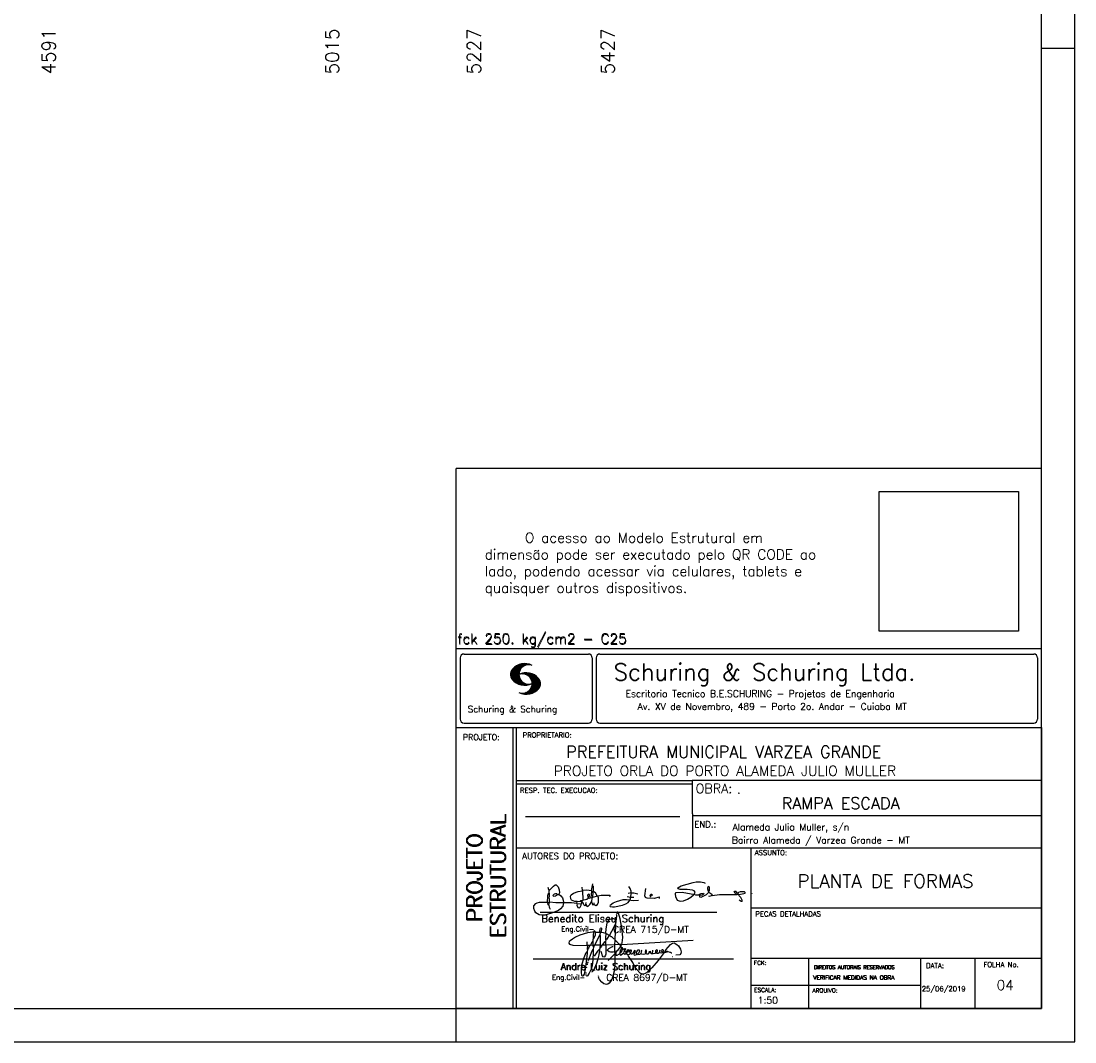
# Model space of a CAD drawing. Extents: x 0 to 119, y 0 to 84.
# Tile 5 of 8: x 87 to 119, y 0 to 31. Entities that reach past the tile are written whole.
import ezdxf

# ---------------------------------------------------------------- set-up
doc = ezdxf.new("R2010")
doc.units = 0
doc.header["$MEASUREMENT"] = 0
doc.layers.get('0').update_dxf_attribs({"linetype": 'CONTINUOUS'})
for name, color, linetype in [('1', 1, 'CONTINUOUS'), ('2', 2, 'CONTINUOUS'), ('6', 6, 'CONTINUOUS'), ('8', 8, 'CONTINUOUS')]:
    doc.layers.add(name, color=color, linetype=linetype)
doc.styles.get("Standard").update_dxf_attribs({"font": 'ROMANS.SHX'})
picture_1 = doc.add_image_def('image1.png', size_in_pixel=(300, 300))

# ---------------------------------------------------------------- blocks, each defined once
blk = doc.blocks.new('assinaturabenedito')
at = {"color": 162}
for points in [[(80.21, 160.29), (79.88, 160.45), (79.72, 161.68), (80.29, 161.77), (80.46, 162.01), (80.54, 163.49), (80.37, 163.74), (80.54, 164.8), (80.46, 166.12), (80.29, 166.36), (80.37, 167.51), (82.43, 169.81), (83.41, 170.39), (83.9, 170.39), (84.81, 169.48), (85.38, 167.84), (85.46, 166.36), (85.13, 165.71), (86.12, 164.97), (86.94, 163.98), (87.35, 162.83), (87.43, 161.68), (87.19, 161.52), (83.66, 161.52), (80.46, 161.77)], [(80.46, 167.68), (80.21, 167.84), (79.88, 169.07)], [(96.95, 167.51), (96.79, 169.24)], [(101.55, 163.82), (102.04, 164.31), (102.28, 166.78), (102.28, 167.1), (101.55, 167.19), (101.46, 167.51), (101.96, 170.06), (102.28, 169.81), (102.28, 167.27)], [(101.96, 170.06), (102.04, 170.96)], [(120.99, 164.31), (121.24, 166.12), (121.16, 167.19), (120.66, 168.66), (120.09, 169.57)], [(135.35, 163.57), (135.27, 164.23), (135.11, 164.31), (132.64, 163.57), (129.12, 163.74), (128.62, 163.9), (128.3, 164.15), (128.05, 164.89), (128.46, 168.66)], [(155.13, 165.22), (153.4, 165.22), (152.58, 165.54), (153.16, 166.78), (152.67, 167.35), (151.85, 167.68), (149.14, 168.01), (145.61, 168.01), (144.71, 168.34), (144.46, 168.91), (146.1, 169.9), (152.17, 171.62), (153.65, 171.87), (155.7, 171.87), (157.43, 171.62), (158.08, 171.29)], [(159.89, 166.69), (159.89, 167.1), (160.22, 167.51), (160.22, 168.91), (160.05, 169.48), (159.56, 169.65), (159.23, 168.99), (159.23, 168.42), (159.56, 167.27), (159.8, 167.19)], [(79.55, 161.85), (79.72, 164.8), (79.88, 165.87), (80.21, 166.28)], [(84.48, 165.54), (84.15, 165.87), (83.57, 165.87), (82.84, 165.71), (82.1, 165.05), (82.59, 164.8), (83.57, 164.97), (84.48, 165.54)], [(84.48, 165.54), (85.05, 165.63)], [(94.32, 162.18), (93.09, 162.18), (91.53, 162.83), (91.12, 163.41), (90.96, 164.8), (91.29, 165.38), (92.52, 166.2), (94.82, 167.1), (97.03, 167.43), (97.11, 162.92)], [(98.59, 160.54), (98.1, 159.96), (97.61, 160.37), (97.36, 161.44), (96.87, 161.6), (97.03, 162.75), (99.08, 163.33), (99.9, 163.9), (100.48, 163.74), (101.3, 164.07), (101.55, 163.9), (101.38, 162.01)], [(101.46, 167.43), (99.17, 167.76), (97.11, 167.51)], [(98.59, 160.54), (99.17, 159.71), (99.58, 159.63), (100.56, 160.62), (101.38, 161.93), (102.12, 160.29), (102.69, 160.78), (103.6, 160.12), (104.42, 160.54), (104.99, 161.85), (104.99, 163.9), (104.66, 164.97), (106.3, 165.3), (110.57, 165.22), (110.74, 164.97), (110.49, 164.56)], [(99.9, 163.9), (100.48, 164.8), (100.4, 165.63), (99.9, 165.79), (99.49, 165.22), (99.58, 164.23), (99.82, 164.15)], [(101.3, 164.07), (101.55, 167.1)], [(102.04, 164.31), (104.58, 164.97)], [(104.34, 164.97), (103.51, 166.36), (102.69, 166.94), (102.37, 166.94)], [(110.74, 160.29), (110.57, 159.96), (110.74, 159.63), (111.88, 159.39), (112.87, 159.39), (116.89, 160.21), (118.53, 160.86), (119.68, 161.6), (120.5, 162.83)], [(110.74, 160.29), (112.29, 161.44), (113.94, 162.18), (117.22, 163.08), (118.86, 163.16), (122.22, 162.59), (124.85, 162.83)], [(120.83, 164.15), (119.19, 164.39)], [(121.16, 166.36), (119.76, 166.04)], [(120.83, 164.15), (120.58, 163)], [(120.83, 164.15), (121.07, 164.31), (122.47, 164.23)], [(121.24, 166.2), (121.48, 166.36), (122.55, 166.36), (124.6, 165.87)], [(130.84, 164.8), (130.76, 165.22), (131.25, 165.79), (131.58, 165.71), (131.66, 165.3), (131.41, 164.97), (130.84, 164.8)], [(130.84, 164.8), (130.76, 164.48), (130.92, 164.23)], [(152.26, 165.38), (152.17, 165.54), (151.11, 165.79), (146.68, 166.53), (143.56, 166.36), (143.23, 166.2), (143.15, 165.79), (143.31, 164.56), (144.13, 162.83), (145.61, 162.26), (147.25, 162.51), (149.38, 163.33), (151.02, 164.23), (152.26, 165.38)], [(152.26, 165.38), (152.5, 165.54)], [(155.21, 165.05), (155.13, 165.3), (155.37, 165.71), (156.03, 166.04), (157.26, 166.2), (157.43, 165.87), (157.18, 165.54), (156.6, 165.3), (155.21, 165.05)], [(155.21, 165.05), (155.29, 164.48), (156.19, 164.23), (158.82, 165.63), (159.89, 166.69), (161.36, 165.79), (161.61, 165.3), (161.61, 165.13), (161.12, 164.89), (160.3, 164.64), (159.97, 164.72)], [(161.61, 165.13), (165.22, 165.63), (174, 165.63), (174.41, 165.71), (174.49, 166.28)], [(176.63, 162.1), (176.63, 162.75), (175.81, 164.15), (174.99, 164.97), (174.82, 165.63), (177.36, 166.04), (178.02, 166.28), (178.02, 166.53), (177.78, 166.86), (177.36, 166.94), (175.56, 166.94), (174.66, 166.61), (174.49, 166.36), (173.02, 166.2), (172.61, 166.69), (172.93, 167.19), (173.34, 167.19), (173.75, 166.86), (173.84, 166.45)], [(173.59, 165.63), (173.59, 166.12)], [(174.82, 165.63), (174.58, 165.71)], [(181.55, 165.95), (181.47, 166.12)], [(87.43, 161.36), (87.1, 159.8), (86.04, 158.4), (84.97, 157.66), (81.44, 156.27), (78.16, 155.28), (76.68, 155.28), (75.37, 155.53), (73.73, 156.51), (73.15, 157.25), (72.66, 158.56), (72.74, 159.96), (73.65, 161.11), (74.38, 161.52), (75.53, 161.77), (79.64, 161.77)], [(80.21, 160.29), (80.46, 161.6)], [(80.21, 160.29), (80.37, 159.22), (80.87, 158.32)], [(94.08, 161.03), (91.53, 161.36), (87.43, 161.52)], [(94.08, 161.03), (94.32, 162.18), (95.88, 162.34), (96.21, 162.59), (96.95, 162.67)], [(94.08, 161.03), (94.08, 160.86)], [(96.29, 160.7), (94.24, 160.86), (94.08, 160.21), (94.57, 159.14), (95.39, 158.89), (95.8, 159.22), (96.29, 160.29), (96.29, 160.7)], [(96.87, 161.77), (96.54, 161.77), (95.88, 162.26)], [(96.29, 160.7), (96.87, 161.52)], [(98.59, 160.54), (98.76, 161.6)], [(102.78, 160.78), (102.86, 161.52)], [(176.63, 162.1), (176.13, 162.1), (175.07, 162.75)], [(176.63, 162.1), (176.63, 162.1)]]:
    blk.add_lwpolyline(points, dxfattribs=at)
blk = doc.blocks.new('assinaturanadre')
at = {"color": 162}
for points in [[(-225.87, 15.1), (-225.95, 13.46), (-226.28, 11.98), (-226.61, 11.73), (-227.59, 9.51), (-230.47, 4.42), (-229.32, 3.44), (-229.07, 3.44), (-227.43, 1.88), (-226.69, 1.63), (-226.61, 0.81), (-226.86, -2.47), (-226.77, -7.81), (-226.53, -8.71), (-226.86, -9.37), (-226.61, -10.68), (-226.69, -17.25), (-227.1, -21.27), (-227.76, -23.82), (-228.83, -27.19), (-229.56, -28.58), (-230.71, -29.9), (-231.53, -30.47), (-232.52, -30.72), (-234.41, -30.31), (-235.88, -29.24), (-237.44, -27.27), (-238.1, -25.79)], [(-225.3, 18.87), (-225.71, 15.34), (-225.87, 15.1), (-226.28, 15.26), (-226.36, 15.59), (-227.18, 16), (-229.07, 16), (-230.71, 15.18), (-231.94, 13.7), (-232.6, 11.73), (-233.01, 8.69), (-233.17, 5.9), (-233.01, 5.41), (-233.26, 2.62), (-233.26, 1.06), (-233.09, 0.65), (-233.34, -0.09), (-233.17, -0.67), (-233.17, -2.55), (-233.67, -2.8), (-235.23, -2.8), (-235.14, -2.23), (-233.42, -0.17)], [(-225.3, 18.87), (-225.46, 18.87), (-225.54, 18.46)], [(-225.3, 18.87), (-225.22, 19.04)], [(-221.69, -2.31), (-221.03, 0.57), (-220.87, 2.86), (-221.52, 9.6), (-222.84, 15.92), (-223.98, 19.86), (-224.56, 20.6), (-224.89, 20.68), (-225.22, 20.19), (-225.22, 19.53)], [(-237.2, 6.72), (-237.03, 8.78), (-236.78, 9.27), (-236.46, 9.43), (-236.13, 9.27), (-235.96, 8.53), (-236.29, 7.05), (-236.62, 6.39), (-236.87, 6.31)], [(-226.28, 11.98), (-226.12, 11.9), (-226.12, 10.83), (-226.69, 1.71)], [(-240.48, 6.64), (-245.98, 6.07), (-251.39, 4.42), (-254.59, 2.95), (-256.81, 1.55), (-258.37, 0.4), (-259.02, -0.26), (-259.43, -1.08), (-259.35, -1.49), (-258.86, -2.06), (-256.4, -2.8), (-246.55, -3.05), (-246.22, -2.8), (-246.39, -0.34)], [(-242.2, 0.15), (-243.19, -1.16), (-244.01, -2.97), (-246.22, -2.97)], [(-237.2, 6.72), (-236.95, 6.23), (-237.2, 4.67), (-237.61, 4.26), (-241.05, -2.97), (-241.95, -3.05), (-242.12, 0.81), (-241.95, 1.47), (-241.46, 1.88), (-240.4, 4.59), (-240.23, 6.56), (-237.36, 6.56), (-237.2, 6.72)], [(-241.87, 6.48), (-242.12, 4.51), (-242.04, 1.47)], [(-240.48, 6.64), (-240.48, 6.97), (-241.05, 7.38), (-241.63, 7.22), (-241.79, 6.64)], [(-237.28, 4.51), (-237.03, 4.1), (-237.11, -2.72), (-237.36, -2.88), (-240.89, -2.88)], [(-240.48, 6.64), (-240.31, 6.64)], [(-236.54, 6.48), (-234.98, 6.31), (-233.26, 5.82)], [(-233.01, 5.41), (-232.68, 5.49), (-230.63, 4.34), (-232.35, 1.55), (-233.01, 0.89)], [(-230.47, 4.42), (-230.47, 4.42)], [(-226.61, 0.81), (-226.36, 0.81), (-225.22, -0.17), (-224.97, -0.67), (-223.74, -1.9), (-223.66, -2.39), (-226.77, -2.55)], [(-221.69, -2.31), (-170.73, 0.81)], [(-246.14, -3.05), (-246.22, -5.76), (-246.06, -6), (-246.39, -7.4), (-246.3, -8.47), (-246.88, -14.54), (-247.62, -19.96), (-248.44, -23.33), (-249.18, -24.72), (-249.5, -24.89), (-250.08, -24.31), (-250.41, -21.93), (-250.41, -19.88), (-250, -16.76), (-248.44, -11.5), (-246.88, -7.97), (-246.47, -7.65)], [(-241.87, -4.11), (-242.12, -5.76), (-241.95, -6), (-241.95, -7.73), (-242.2, -13.15), (-242.78, -17.42), (-243.43, -19.96), (-244.74, -22.83), (-246.14, -24.72), (-246.47, -24.89), (-246.8, -24.72), (-247.21, -23.66)], [(-244.33, -3.05), (-245.32, -5.02), (-245.98, -5.84)], [(-242.12, -5.67), (-242.45, -6), (-243.51, -8.3), (-245.65, -13.97)], [(-242.04, -2.88), (-243.92, -2.97)], [(-237.11, -2.97), (-237.28, -3.87), (-237.28, -4.53), (-237.11, -4.69), (-237.61, -5.76), (-237.44, -6.25), (-238.02, -9.78), (-238.59, -12.57), (-239.66, -15.94), (-241.79, -20.78), (-242.61, -21.85), (-243.27, -22.1)], [(-241.13, -2.97), (-241.54, -3.95), (-241.87, -4.11), (-241.95, -3.13)], [(-237.61, -5.76), (-239, -7.15), (-241.38, -10.6)], [(-235.31, -2.64), (-235.8, -2.97), (-237.11, -2.88)], [(-235.88, -2.97), (-236.13, -3.62), (-237.03, -4.61)], [(-233.09, -2.8), (-233.01, -9.29), (-233.17, -9.94), (-233.91, -11.18), (-234.32, -11.26), (-234.9, -11.01), (-235.39, -10.27), (-236.13, -8.06), (-236.21, -7.15)], [(-226.86, -2.55), (-233.17, -2.72)], [(-226.77, -7.56), (-227.84, -7.89), (-229.65, -7.89), (-230.71, -7.48), (-231.7, -6.66), (-231.78, -6), (-230.96, -5.1), (-228.25, -3.79), (-227.68, -3.79)], [(-222.43, -3.29), (-222.43, -3.7), (-224.97, -6.82), (-226.61, -7.4)], [(-225.05, -6.91), (-226.04, -8.55), (-225.87, -8.79), (-225.95, -9.7), (-225.54, -10.03), (-224.97, -10.03), (-223.16, -8.96)], [(-221.69, -2.31), (-223.57, -2.39)], [(-221.36, -4.85), (-222.18, -5.35), (-222.34, -6.09), (-222.75, -6.66), (-223.08, -7.97), (-223.08, -8.88), (-222.67, -9.78), (-222.34, -9.86), (-222.01, -9.78), (-220.54, -8.47)], [(-221.19, -5.1), (-221.28, -6.09), (-221.6, -6.74), (-222.43, -8.06), (-222.92, -8.38)], [(-221.85, -2.39), (-222.43, -3.29), (-222.84, -2.88), (-222.84, -2.55)], [(-222.43, -3.7), (-221.44, -4.36), (-221.36, -4.94), (-220.78, -5.18), (-220.29, -5.92), (-219.96, -6), (-219.47, -5.35), (-219.14, -5.26), (-218.98, -5.51), (-219.39, -6.5), (-219.96, -6.99), (-220.21, -7.56), (-220.46, -8.47), (-220.05, -9.04), (-219.55, -9.12), (-218.4, -8.55), (-217.91, -9.37), (-217.34, -9.7), (-216.02, -9.12), (-215.7, -8.71), (-215.04, -9.04), (-214.3, -9.04), (-212.99, -7.81), (-212.91, -7.07), (-212.66, -6.58), (-212.41, -6.58), (-212.17, -6.91), (-212.33, -7.81), (-212.58, -8.14), (-212.99, -7.97)], [(-219.96, -6), (-219.8, -6.74)], [(-219.8, -6.82), (-219.88, -7.07)], [(-219.8, -6.91), (-218.57, -7.89), (-218.32, -7.73), (-217.58, -6.17), (-217.26, -5.84), (-216.93, -6), (-216.85, -6.82), (-217.58, -7.81), (-218.4, -8.22), (-218.49, -7.97)], [(-190.51, -6.82), (-189.52, -7.32), (-189.77, -7.81), (-190.42, -8.06), (-191.57, -7.97), (-195.76, -13.72), (-200.19, -18.89), (-203.31, -21.93), (-205.03, -23), (-206.1, -23.33), (-207.49, -23.25), (-208.48, -22.67), (-210.94, -20.21), (-212.58, -17.66), (-213.81, -15.2), (-216.85, -10.6), (-217.17, -9.78)], [(-215.53, -8.3), (-215.86, -7.73), (-215.86, -6.82), (-215.45, -6), (-215.2, -6), (-214.96, -6.33), (-214.88, -7.23), (-215.53, -8.3)], [(-212.66, -8.14), (-212.99, -9.37), (-212.91, -9.78), (-212.25, -10.03), (-211.18, -9.53), (-210.94, -9.29), (-211.27, -8.63), (-211.27, -8.06), (-210.86, -7.23), (-210.03, -6.09), (-209.3, -6), (-209.05, -7.15), (-209.54, -8.14), (-210.36, -9.12), (-210.2, -9.37), (-208.72, -9.21), (-207.9, -8.63), (-207.41, -6.82), (-207.49, -6.41)], [(-212.66, -6.58), (-212.91, -6.33)], [(-204.54, -8.14), (-204.04, -7.81), (-203.96, -6.99), (-204.37, -6.41), (-204.78, -6.41), (-204.87, -7.73), (-204.54, -8.14)], [(-202.24, -7.15), (-202.08, -8.06), (-202.98, -9.29), (-203.47, -9.29), (-204.45, -8.63)], [(-201.42, -7.07), (-201.5, -7.48), (-201.25, -8.22), (-200.6, -8.71), (-200.02, -8.71)], [(-201.09, -6.5), (-201.09, -6.5)], [(-196.33, -7.48), (-197.23, -8.3), (-198.14, -8.71), (-199.2, -9.04), (-199.78, -8.96), (-199.94, -8.63), (-199.53, -7.07), (-199.53, -6.25)], [(-196.33, -7.48), (-196.09, -6.82), (-196.17, -6.41), (-196.99, -6.17), (-197.56, -6.82), (-197.73, -7.32), (-197.73, -7.81), (-197.48, -8.22)], [(-194.77, -7.23), (-194.28, -6.74), (-194.28, -6.41), (-194.77, -6.74), (-194.77, -7.23)], [(-194.77, -7.23), (-194.77, -7.97), (-194.61, -8.06), (-193.13, -8.14), (-192.15, -7.81), (-191.74, -7.97)], [(-192.06, -7.73), (-191.74, -7.07), (-191.98, -6.5), (-192.64, -6), (-193.13, -6), (-193.3, -7.07), (-192.64, -7.81)], [(-190.51, -6.82), (-191.33, -7.89)], [(-190.51, -6.82), (-190.18, -6.17), (-187.06, -2.39), (-185.58, -1.41), (-184.35, -1.24), (-182.46, -2.23), (-181.32, -3.21), (-179.92, -5.59), (-179.43, -7.65), (-179.59, -8.79), (-180.25, -9.62), (-183.04, -10.03)], [(-189.44, -7.23), (-189.11, -6.99), (-188.78, -7.32)], [(-189.44, -7.23), (-189.19, -7.56), (-188.7, -7.4), (-187.39, -7.81), (-186.73, -7.81), (-186.48, -8.14), (-186.07, -8.22)], [(-245.81, -14.54), (-245.89, -15.03)], [(-226.86, -9.29), (-231.21, -13.8)], [(-226.04, -8.47), (-226.45, -8.63)], [(-218.4, -8.22), (-218.4, -8.47)], [(-215.53, -8.3), (-215.53, -8.63)], [(-210.36, -9.12), (-210.86, -9.21)], [(-204.54, -8.14), (-204.54, -8.55), (-205.28, -9.12), (-206.26, -9.45), (-207.49, -9.29), (-207.9, -8.79)], [(-194.77, -7.89), (-195.84, -8.71), (-196.5, -8.79), (-197.15, -8.38)], [(-185.42, -10.77), (-185.17, -10.77)], [(-247.29, -22.34), (-247.29, -22.92)], [(-246.8, -18.57), (-246.88, -19.06)], [(-246.39, -16.43), (-246.39, -16.84)], [(-246.06, -15.36), (-246.22, -16.1)], [(-238.43, -24.64), (-238.43, -24.81)], [(-238.26, -25.22), (-238.18, -25.46)]]:
    blk.add_lwpolyline(points, dxfattribs=at)

msp = doc.modelspace()

# ---------------------------------------------------------------- linework, layer by layer
at = {"layer": '2', "linetype": 'Continuous'}
for p, q in [((100.400002, 1), (100.400002, 17.142713)), ((117.900002, 17.142713), (100.400002, 17.142713)), ((100.400002, 11.755142), (117.900002, 11.755135)), ((100.400002, 1), (100.400002, 11.755142)), ((100.515984, 11.477417), (100.515984, 9.648308)), ((100.632485, 11.593918), (104.348992, 11.593918)), ((104.465493, 11.477417), (104.465493, 9.648308)), ((104.578744, 11.477417), (104.578744, 9.648308)), ((104.695244, 11.593918), (117.667504, 11.593918)), ((117.784005, 11.477417), (117.784005, 9.648308)), ((102.021767, 10.985771), (102.328316, 11.29232)), ((102.022118, 10.971992), (102.345925, 11.295792)), ((102.022164, 11.000305), (102.308007, 11.286148)), ((102.022484, 10.958214), (102.364266, 11.300003)), ((102.024361, 11.016647), (102.288399, 11.280685)), ((102.024468, 10.94606), (102.381127, 11.302727)), ((102.026574, 11.03299), (102.265404, 11.271812)), ((102.026696, 10.934158), (102.396309, 11.303772)), ((102.028939, 10.922256), (102.412331, 11.305649)), ((102.032174, 10.911354), (102.426827, 11.306015)), ((102.032433, 11.052986), (102.239464, 11.26001)), ((102.035912, 10.900948), (102.44201, 11.307053)), ((102.039254, 11.073952), (102.210518, 11.245209)), ((102.039651, 10.890556), (102.456277, 11.307182)), ((102.043557, 10.880333), (102.469246, 11.306015)), ((102.048607, 10.871239), (102.32058, 11.143219)), ((102.052743, 11.10157), (102.174309, 11.223145)), ((102.053643, 10.862129), (102.302117, 11.110611)), ((102.058678, 10.853035), (102.291588, 11.085945)), ((102.064263, 10.84449), (102.283593, 11.06382)), ((102.070778, 10.836868), (102.279656, 11.045746)), ((102.40458, 11.001007), (102.435235, 11.03167)), ((102.408669, 11.2313), (102.483056, 11.305702)), ((102.417229, 10.999535), (102.451501, 11.033806)), ((102.429986, 10.998154), (102.466195, 11.034363)), ((102.438058, 11.246552), (102.495736, 11.30423)), ((102.441216, 10.995239), (102.480889, 11.03492)), ((102.452431, 10.992317), (102.495598, 11.035484)), ((102.462868, 11.257233), (102.508401, 11.302757)), ((102.464333, 10.990074), (102.50898, 11.034729)), ((102.474877, 10.986488), (102.523156, 11.034767)), ((102.481972, 11.262199), (102.521233, 11.30146)), ((102.484322, 10.981789), (102.536187, 11.033653)), ((102.494317, 10.977654), (102.548455, 11.031792)), ((102.502465, 11.268562), (102.533059, 11.299149)), ((102.504601, 10.973801), (102.561593, 11.0308)), ((102.518487, 11.270424), (102.5449, 11.296837)), ((102.534478, 11.272285), (102.557, 11.294807)), ((102.550469, 11.274147), (102.568551, 11.292221)), ((102.077294, 10.829247), (102.275872, 11.027817)), ((102.083809, 10.821625), (102.274163, 11.011971)), ((102.090554, 10.814232), (102.27311, 10.99678)), ((102.096932, 10.807419), (102.270302, 10.980797)), ((102.104729, 10.800133), (102.273202, 10.968597)), ((102.111825, 10.793083), (102.274117, 10.955383)), ((102.119164, 10.786293), (102.275155, 10.942276)), ((102.126824, 10.779808), (102.277611, 10.930595)), ((102.134484, 10.773323), (102.280083, 10.918922)), ((102.142129, 10.766846), (102.28254, 10.907249)), ((102.150094, 10.760674), (102.285897, 10.896469)), ((102.158333, 10.754768), (102.289651, 10.886078)), ((102.166573, 10.748863), (102.293404, 10.875694)), ((102.174798, 10.742966), (102.297204, 10.865356)), ((102.183388, 10.737427), (102.302071, 10.856102)), ((102.192223, 10.732109), (102.306954, 10.84684)), ((102.201058, 10.726807), (102.311837, 10.837578)), ((102.209878, 10.721497), (102.316918, 10.828537)), ((102.219185, 10.71666), (102.322838, 10.820305)), ((102.228631, 10.711967), (102.328744, 10.812088)), ((102.238076, 10.707275), (102.334664, 10.803864)), ((102.247536, 10.702599), (102.340798, 10.79586)), ((102.257638, 10.698563), (102.347695, 10.78862)), ((102.267739, 10.694519), (102.354607, 10.781387)), ((102.277825, 10.690483), (102.361504, 10.774155)), ((102.288201, 10.686714), (102.368584, 10.767105)), ((102.299004, 10.683372), (102.376473, 10.760849)), ((102.309792, 10.680031), (102.384362, 10.754601)), ((102.320595, 10.676697), (102.392251, 10.74836)), ((102.33149, 10.998619), (102.346154, 11.013283)), ((102.33207, 10.674026), (102.400323, 10.742287)), ((102.343621, 10.671448), (102.409234, 10.737053)), ((102.348687, 11.001663), (102.365319, 11.018303)), ((102.355172, 10.668869), (102.41813, 10.731819)), ((102.363152, 11.001991), (102.384881, 11.023735)), ((102.367196, 10.666748), (102.427041, 10.726585)), ((102.377602, 11.002319), (102.401894, 11.026611)), ((102.379601, 10.665009), (102.436257, 10.721664)), ((102.391991, 10.663277), (102.446251, 10.717522)), ((102.392068, 11.002647), (102.419472, 11.030045)), ((102.471291, 10.38913), (102.89573, 10.813568)), ((102.485131, 10.388832), (102.900948, 10.804665)), ((102.498955, 10.388527), (102.904992, 10.794571)), ((102.513772, 10.389206), (102.907525, 10.782967)), ((102.514306, 10.969368), (102.573754, 11.028824)), ((102.522408, 10.963333), (102.585229, 11.026146)), ((102.528802, 10.390091), (102.910821, 10.77211)), ((102.532494, 10.959282), (102.597603, 11.024391)), ((102.540383, 10.953033), (102.608834, 11.021484)), ((102.544091, 10.391251), (102.914101, 10.761261)), ((102.549111, 10.947632), (102.619698, 11.018219)), ((102.556161, 10.940536), (102.630761, 11.015137)), ((102.56054, 10.393555), (102.915566, 10.748596)), ((102.565194, 10.93544), (102.641869, 11.012115)), ((102.572106, 10.928207), (102.65223, 11.008339)), ((102.576974, 10.395859), (102.917245, 10.736137)), ((102.579827, 10.921783), (102.662606, 11.004555)), ((102.585915, 10.913734), (102.673302, 11.001122)), ((102.594002, 10.907692), (102.683312, 10.997002)), ((102.594857, 10.399597), (102.918938, 10.723679)), ((102.599907, 10.899467), (102.692727, 10.992279)), ((102.606621, 10.892029), (102.702447, 10.987854)), ((102.611748, 10.883018), (102.712227, 10.983505)), ((102.617653, 10.874802), (102.721871, 10.979012)), ((102.622353, 10.554344), (102.891091, 10.823074)), ((102.623757, 10.866768), (102.730431, 10.973442)), ((102.629494, 10.858353), (102.739998, 10.968857)), ((102.633523, 10.848244), (102.74865, 10.963379)), ((102.63839, 10.838989), (102.757043, 10.957634)), ((102.640725, 10.586838), (102.886773, 10.832893)), ((102.643319, 10.829773), (102.765557, 10.952019)), ((102.648354, 10.817596), (102.775673, 10.944923)), ((102.648705, 10.608963), (102.881814, 10.842072)), ((102.652337, 10.806755), (102.785027, 10.939453)), ((102.656197, 10.794724), (102.793786, 10.932312)), ((102.65693, 10.63131), (102.875085, 10.849472)), ((102.659859, 10.781189), (102.803063, 10.924393)), ((102.660699, 10.649239), (102.870354, 10.858894)), ((102.662652, 10.768639), (102.811745, 10.91774)), ((102.665169, 10.667847), (102.863503, 10.866165)), ((102.66523, 10.753647), (102.820916, 10.90934)), ((102.666237, 10.683037), (102.857552, 10.874352)), ((102.666314, 10.73967), (102.829201, 10.90255)), ((102.66729, 10.698235), (102.84977, 10.880722)), ((102.667901, 10.725861), (102.836678, 10.894646)), ((102.668114, 10.711845), (102.843789, 10.887527)), ((102.350319, 10.409546), (102.362588, 10.421799)), ((102.361458, 10.40654), (102.376412, 10.421486)), ((102.372597, 10.403542), (102.390221, 10.421173)), ((102.383751, 10.400551), (102.406151, 10.422958)), ((102.395669, 10.398346), (102.422158, 10.424828)), ((102.404778, 10.661919), (102.456246, 10.713379)), ((102.407601, 10.396141), (102.439583, 10.428116)), ((102.41813, 10.66114), (102.466225, 10.709244)), ((102.419549, 10.393929), (102.458703, 10.43309)), ((102.431496, 10.660355), (102.476906, 10.705772)), ((102.432137, 10.392387), (102.479928, 10.440178)), ((102.444954, 10.391075), (102.504067, 10.450188)), ((102.445305, 10.660042), (102.488122, 10.70285)), ((102.457772, 10.389755), (102.537148, 10.469131)), ((102.459756, 10.660355), (102.499337, 10.699936)), ((102.474206, 10.660667), (102.510674, 10.697136)), ((102.490594, 10.661674), (102.523842, 10.694931)), ((102.508156, 10.663521), (102.537621, 10.692986)), ((102.525292, 10.665939), (102.550774, 10.691422)), ((102.541863, 10.668861), (102.565743, 10.692741)), ((102.560265, 10.672806), (102.580132, 10.69268)), ((102.580102, 10.677895), (102.59446, 10.692261)), ((102.59446, 10.692261), (102.596535, 10.694336)), ((102.598122, 10.683296), (102.610558, 10.69574)), ((102.613045, 10.403664), (102.918511, 10.709122)), ((102.617165, 10.689835), (102.625374, 10.698044)), ((102.632821, 10.409302), (102.91813, 10.694611)), ((102.63308, 10.695976), (102.639565, 10.702461)), ((102.653298, 10.415634), (102.917763, 10.680092)), ((102.6764, 10.424599), (102.913491, 10.66169)), ((102.701272, 10.435333), (102.910225, 10.644287)), ((102.729577, 10.449501), (102.90162, 10.621544)), ((102.766121, 10.471909), (102.889016, 10.594803)), ((102.845025, 10.536674), (102.85772, 10.54937)), ((100.632485, 9.531807), (104.348992, 9.531807)), ((104.695244, 9.531807), (117.667504, 9.531807)), ((100.400002, 9.399994), (117.900002, 9.399994)), ((102.100381, 5.799995), (102.100381, 9.399994)), ((102.200387, 5.799995), (102.200387, 9.399994)), ((117.900002, 9.399994), (117.900002, 1)), ((107.468575, 7.799995), (102.200387, 7.799995)), ((107.468575, 7.699995), (102.200387, 7.699995)), ((117.900002, 7.814748), (107.456068, 7.814748)), ((107.468575, 6.816429), (107.468575, 7.814748)), ((102.470307, 6.739054), (107.088883, 6.739054)), ((107.468575, 6.816429), (107.468575, 5.799995)), ((107.468575, 6.7647), (117.900002, 6.764707)), ((102.100381, 1), (102.100381, 5.799995)), ((102.200387, 1), (102.200387, 5.799995)), ((102.200387, 5.799995), (117.900002, 5.799995)), ((109.220955, 4.799995), (109.220955, 5.799995)), ((109.220955, 1), (109.220955, 4.799995)), ((102.911416, 3.880456), (108.18985, 3.880456)), ((109.220954, 4.005768), (117.900001, 4.005775)), ((102.697602, 2.480272), (108.694489, 2.480272)), ((109.220955, 2.505768), (117.900002, 2.505775)), ((110.946786, 1), (110.946786, 2.505775)), ((114.296471, 1), (114.296471, 2.505775)), ((115.92097, 1), (115.92097, 2.505774)), ((109.220955, 1.691734), (114.296471, 1.691742)), ((117.900002, 1), (100.400002, 1))]:
    msp.add_line(p, q, dxfattribs=at)
for centre, radius, start, end in [((100.632485, 11.477417), 0.116502, 90, 180), ((104.348992, 11.477417), 0.116502, 0, 90), ((104.695244, 11.477417), 0.116502, 90, 180), ((117.667504, 11.477417), 0.116502, 0, 90), ((102.265145, 10.982269), 0.243989, 140.229431, 231.895096), ((102.448083, 10.815277), 0.491555, 63.393265, 138.909058), ((102.563225, 10.98333), 0.291044, 68.851509, 291.148499), ((102.492333, 10.543831), 0.491555, 41.090942, 116.606735), ((102.448083, 11.15139), 0.491555, 218.229782, 296.60672), ((102.37719, 10.711891), 0.291044, 248.851501, 111.148491), ((102.675271, 10.710823), 0.243989, 308.104889, 39.770576), ((102.492333, 10.879951), 0.491555, 243.393265, 321.770233), ((100.632485, 9.648308), 0.116502, 180, 270), ((104.348992, 9.648308), 0.116502, 270, 0), ((104.695244, 9.648308), 0.116502, 180, 270), ((117.667504, 9.648308), 0.116502, 270, 0)]:
    msp.add_arc(centre, radius, start, end, dxfattribs=at)
at = {"layer": '8', "linetype": 'Continuous'}
for p, q in [((118.900002, 0), (118.900002, 84.099998)), ((117.900002, 1), (117.900002, 83.099998)), ((117.900002, 29.700001), (118.900002, 29.700001)), ((2.5, 1), (117.900002, 1)), ((100.400002, 0), (100.400002, 1)), ((0, 0), (118.900002, 0))]:
    msp.add_line(p, q, dxfattribs=at)

# ---------------------------------------------------------------- block references
at = {"xscale": 0.06, "yscale": 0.06, "zscale": 0.06}
msp.add_blockref('assinaturabenedito', (98.35609, -5.52941), dxfattribs=at)
at = {"linetype": 'Continuous', "xscale": 0.042, "yscale": 0.042, "zscale": 0.042}
msp.add_blockref('assinaturanadre', (114.657351, 3.009054), dxfattribs=at)

# ---------------------------------------------------------------- texts
at = {"linetype": 'Continuous', "insert": (101.250101, 15.22062), "char_height": 0.3, "attachment_point": 1}
msp.add_mtext_dynamic_manual_height_columns('^IO acesso ao Modelo Estrutural em dimensão pode ser executado pelo QR CODE ao lado, podendo acessar via celulares, tablets e quaisquer outros dispositivos.', width=10.84065058, gutter_width=1.5, heights=[3.742444], dxfattribs=at)
at = {"layer": '1', "linetype": 'Continuous'}
for s, p in [('4591', (88.40939, 28.91836)), ('5015', (96.88939, 28.91836)), ('5227', (101.12939, 28.91836)), ('5427', (105.12939, 28.91836))]:
    msp.add_text(s, height=0.4, rotation=90, dxfattribs=at).set_placement(p)
for s, height, p in [('PREFEITURA MUNICIPAL VARZEA GRANDE', 0.35, (103.689236, 8.494706)), ('PROJETO ORLA DO PORTO ALAMEDA JULIO MULLER', 0.3, (103.318472, 7.952581)), ('.', 0.3, (108.784329, 7.423969)), ('RAMPA ESCADA', 0.35, (110.13009, 6.957007)), ('Alameda Julio Muller, s/n', 0.2, (108.663326, 6.322955)), ('Bairro Alameda / Varzea Grande - MT', 0.2, (108.640302, 5.930193)), ('25/06/2019', 0.15, (114.32041, 1.512631))]:
    msp.add_text(s, height=height, dxfattribs=at).set_placement(p)
at = {"layer": '1', "linetype": 'Continuous', "insert": (116.558913, 1.84874), "char_height": 0.3, "attachment_point": 1}
msp.add_mtext_dynamic_manual_height_columns('04', width=0.86139052, gutter_width=1, heights=[0], dxfattribs=at)
at = {"layer": '2', "linetype": 'Continuous'}
for s, height, p in [('fck 250. kg/cm2 - C25', 0.3, (100.428574, 11.907463)), ('fck 250. kg/cm2 - C25', 0.3, (100.44175, 11.880586)), ('Schuring & Schuring Ltda.', 0.5, (105.106835, 10.806786)), ('Escritorio Tecnico B.E.SCHURING - Projetos de Engenharia', 0.2, (105.464669, 10.308487)), ('Av. XV de Novembro, 489 - Porto 2o. Andar - Cuiaba MT', 0.2, (105.823189, 9.925888)), ('Schuring & Schuring', 0.19, (100.744332, 9.851486)), ('PROJETO:', 0.175, (100.593148, 9.02159)), ('PROPRIETARIO:', 0.15, (102.38453, 9.097366)), ('RESP. TEC. EXECUCAO:', 0.15, (102.306, 7.444514)), ('OBRA:', 0.278755, (107.555098, 7.434759)), ('END.:', 0.185837, (107.517898, 6.410233)), ('ASSUNTO:', 0.15, (109.325458, 5.581304)), ('AUTORES DO PROJETO:', 0.185837, (102.37201, 5.463953)), ('Benedito Eliseu Schuring', 0.22, (102.938317, 3.577287)), ('Benedito Eliseu Schuring', 0.22, (102.949791, 3.577287)), ('PECAS DETALHADAS', 0.15, (109.342866, 3.751117)), ('CREA 715/D-MT', 0.2, (105.090738, 3.262761)), ('Eng.Civil-', 0.15, (103.537205, 3.298847)), ('Andre Luiz Schuring', 0.2, (103.516734, 2.158081)), ('Andre Luiz Schuring', 0.2, (103.534292, 2.149201)), ('FCK:', 0.125, (109.300759, 2.299423)), ('DIREITOS AUTORAIS RESERVADOS', 0.11, (111.09472, 2.176125)), ('DIREITOS AUTORAIS RESERVADOS', 0.11, (111.103692, 2.176125)), ('DATA:', 0.15, (114.44804, 2.2071)), ('FOLHA No.', 0.15, (116.16551, 2.23814)), ('Eng.Civil-', 0.15, (103.262769, 1.853248)), ('CREA 8697/D-MT', 0.2, (104.883336, 1.825346)), ('VERIFICAR MEDIDAS NA OBRA', 0.125, (111.07148, 1.861862)), ('VERIFICAR MEDIDAS NA OBRA', 0.125, (111.080453, 1.861862)), ('ESCALA:', 0.125, (109.30703, 1.490738)), ('ARQUIVO:', 0.125, (111.04905, 1.475601)), ('1:50', 0.2, (109.417031, 1.144112))]:
    msp.add_text(s, height=height, dxfattribs=at).set_placement(p)
for s, p in [('ESTRUTURAL', (101.873726, 3.12536)), ('ESTRUTURAL', (101.873726, 3.094507)), ('PROJETO', (101.169091, 3.606125)), ('PROJETO', (101.169091, 3.575272))]:
    msp.add_text(s, height=0.45, rotation=90, dxfattribs=at).set_placement(p)
at = {"layer": '6', "linetype": 'Continuous'}
msp.add_text('PLANTA DE FORMAS', height=0.4, dxfattribs=at).set_placement((110.602829, 4.607811))

# ---------------------------------------------------------------- pictures from other files: only their frames are drawn
at = {"linetype": 'Continuous'}
image = msp.add_image(picture_1, insert=(113.047897, 12.280867), size_in_units=(4.166667, 4.166667), dxfattribs=at)
image.dxf.flags = 7

doc.saveas('drawing.dxf')
